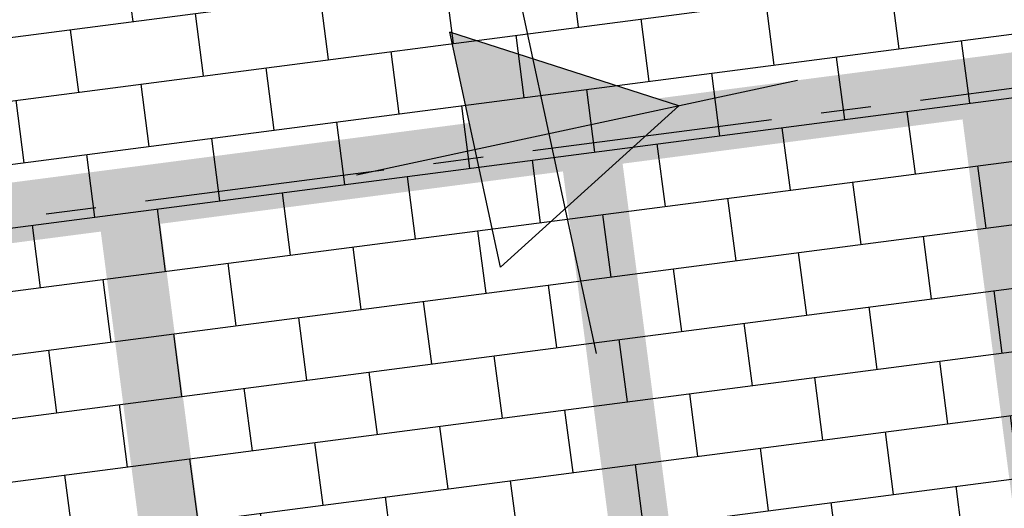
# Model space of a CAD drawing. Extents: x 117893332 to 118394757, y 454959407 to 455669244.
# Tile 54 of 256: x 118270351 to 118273625, y 455194226 to 455195851. Entities that reach past the tile are written whole.
import ezdxf

# ---------------------------------------------------------------- set-up
doc = ezdxf.new("R2010")
doc.units = 0
doc.header["$LTSCALE"] = 200
doc.linetypes.add('DASHED', pattern=[19.049999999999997, 12.7, -6.35])
doc.linetypes.add('Tauw_L_Center2', pattern=[6.4990000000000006, 4, -0.833, 0.833, -0.833])
doc.layers.get('0').update_dxf_attribs({"linetype": 'CONTINUOUS'})
for name, color, linetype in [('EL_N_A_EB00----REVISIE~-_-----', 1, 'CONTINUOUS'), ('KABELLOOP', 6, 'CONTINUOUS'), ('LEIDINGLOOP', 6, 'CONTINUOUS'), ('ZU_N_-_EL999---LP_PE-75_sdr00~H_-----', 2, 'Tauw_L_Center2'), ('ZU_N_-_MB00----SYM_SONDERING~-_001--', 1, 'CONTINUOUS'), ('ZU_N_A_HV01----_arcering verharding gv asfalt~v_-----', 253, 'CONTINUOUS'), ('ZU_N_A_HV02----_arcering verharding ov betonstraatsteen-halfsteensverband~v_-----', 253, 'CONTINUOUS'), ('ZU_N_A_HV02----_arcering verharding ov betontegels-halfsteensverband~v_-----', 253, 'CONTINUOUS'), ('ZU_N_A_HV02----molgoot ov betonstraatsteen~v_-----', 253, 'CONTINUOUS')]:
    doc.layers.add(name, color=color, linetype=linetype)
doc.layers.add('INFO', color=6, linetype='CONTINUOUS', plot=False)
doc.layers.add('ZU_N_-_DX1AMA--_maatvoering_LIN__18_^200', color=7, linetype='CONTINUOUS', lineweight=18)
doc.styles.add('TAUW-ISOCP', font='tcb_isocp.shx')
doc.dimstyles.new('tzu18-dot_^200', dxfattribs={"dimscale": 200, "dimtxt": 1.8, "dimasz": 3, "dimexe": 2, "dimexo": 0, "dimgap": 0.5, "dimtad": 1, "dimdec": 0, "dimzin": 0, "dimdsep": 46, "dimtxsty": 'TAUW-ISOCP', "dimblk": 'DOTSMALL', "dimcen": 2, "dimdle": 1.5, "dimclre": 8, "dimadec": 0, "dimazin": 0, "dimtp": 1, "dimtm": 1, "dimtfac": 1, "dimtix": 1, "dimtmove": 1, "dimatfit": 3, "dimldrblk": 'DOTSMALL', "dimfxl": 1, "dimtvp": 0.5, "dimtolj": 1, "dimtzin": 0, "dimlwd": -1, "dimlwe": 5, "dimarcsym": 0})

# ---------------------------------------------------------------- blocks, each defined once
blk = doc.blocks.new('_DotSmall')
at = {"color": 0, "linetype": 'ByBlock', "const_width": 0.5}
blk.add_lwpolyline([(-0.0625, 0, 1), (0.0625, 0, 1)], format="xyb", close=True, dxfattribs=at)
blk = doc.blocks.new('*D176')
at = {"layer": 'INFO', "color": 0, "transparency": 16777216}
blk.add_line((118294814.871229, 455196088.6645874), (118271334.3082255, 455376476.8503954), dxfattribs=at)
at = {"layer": 'INFO', "color": 8, "lineweight": 5, "transparency": 16777216}
for p, q in [((118270926.7960991, 455376121.2749867), (118271769.6853878, 455376230.9912354)), ((118283893.8771593, 455194969.6439614), (118295172.801628, 455196437.7860984))]:
    blk.add_line(p, q, dxfattribs=at)
at = {"layer": 'INFO', "color": 0, "transparency": 16777216, "xscale": 600, "yscale": 600, "zscale": 600}
for p, rotation in [((118271373.0316072, 455376179.3600599), 97.41631319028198), ((118294776.1478474, 455196386.1549228), 277.416313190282)]:
    blk.add_blockref('_DotSmall', p, dxfattribs=dict(at, rotation=rotation))
at = {"layer": 'INFO', "color": 0, "transparency": 16777216, "insert": (118293774.4660181, 455201912.2906653), "char_height": 360, "attachment_point": 5, "rotation": 97.41631319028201, "style": 'TAUW-ISOCP'}
blk.add_mtext('\\A1;181310', dxfattribs=at)
blk = doc.blocks.new('zusondg1')
for p, q in [((0, -1.056103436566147), (0, 0.819315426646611)), ((-0.5, 0.314618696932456), (0, -0.5514067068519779)), ((-0.5, 0.314618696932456), (0.5, 0.314618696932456)), ((0, -0.5514067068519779), (0.5, 0.314618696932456)), ((-0.9336846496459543, 0), (0.933684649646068, 0))]:
    blk.add_line(p, q)
for points in [[(0, -0.5514067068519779), (0, 0.314618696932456), (0.5, 0.314618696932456)], [(0, -0.5514067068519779), (0, 0.314618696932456), (0.5, 0.314618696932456), (0, -0.5514067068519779)]]:
    blk.add_solid(points)
blk = doc.blocks.new('*D190')
at = {"layer": 'ZU_N_-_DX1AMA--_maatvoering_LIN__18_^200', "color": 0, "transparency": 16777216}
blk.add_line((118297884.0672815, 455179637.2046039), (118272246.6119197, 455376595.6020989), dxfattribs=at)
at = {"layer": 'ZU_N_-_DX1AMA--_maatvoering_LIN__18_^200', "color": 8, "lineweight": 5, "transparency": 16777216}
for p, q in [((118271839.0997946, 455376240.0266904), (118272681.989082, 455376349.7429389)), ((118286050.7695177, 455178399.4322743), (118298241.9976805, 455179986.3261149))]:
    blk.add_line(p, q, dxfattribs=at)
at = {"layer": 'ZU_N_-_DX1AMA--_maatvoering_LIN__18_^200', "color": 0, "transparency": 16777216, "xscale": 600, "yscale": 600, "zscale": 600}
for p, rotation in [((118272285.3353014, 455376298.1117634), 97.41631319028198), ((118297845.3438999, 455179934.6949394), 277.416313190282)]:
    blk.add_blockref('_DotSmall', p, dxfattribs=dict(at, rotation=rotation))
at = {"layer": 'ZU_N_-_DX1AMA--_maatvoering_LIN__18_^200', "color": 0, "transparency": 16777216, "insert": (118294679.3113192, 455202087.3925235), "char_height": 360, "attachment_point": 5, "rotation": 97.41631319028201, "style": 'TAUW-ISOCP'}
blk.add_mtext('\\A1;198020', dxfattribs=at)
blk = doc.blocks.new('*D194')
at = {"layer": 'ZU_N_-_DX1AMA--_maatvoering_LIN__18_^200', "color": 8, "lineweight": 5, "transparency": 16777216}
for p, q in [((118283546.6574581, 455197660.382759), (118283402.0901661, 455198771.0133486)), ((118241154.1453988, 455192142.2827469), (118241009.5781068, 455193252.9133365))]:
    blk.add_line(p, q, dxfattribs=at)
at = {"layer": 'ZU_N_-_DX1AMA--_maatvoering_LIN__18_^200', "color": 0, "transparency": 16777216}
blk.add_line((118283751.2116771, 455198413.0829495), (118240763.7189468, 455192817.5361742), dxfattribs=at)
at = {"layer": 'ZU_N_-_DX1AMA--_maatvoering_LIN__18_^200', "color": 0, "transparency": 16777216, "xscale": 600, "yscale": 600, "zscale": 600}
for p, rotation in [((118283453.7213416, 455198374.3595679), 7.416313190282), ((118241061.2092823, 455192856.2595558), 187.416313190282)]:
    blk.add_blockref('_DotSmall', p, dxfattribs=dict(at, rotation=rotation))
at = {"layer": 'ZU_N_-_DX1AMA--_maatvoering_LIN__18_^200', "color": 0, "transparency": 16777216, "insert": (118253002.3845489, 455194128.2069523), "char_height": 360, "attachment_point": 5, "rotation": 187.416313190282, "style": 'TAUW-ISOCP'}
blk.add_mtext('\\A1;42750', dxfattribs=at)
blk = doc.blocks.new('A$C051E189E')
at = {"layer": 'LEIDINGLOOP', "linetype": 'DASHED', "const_width": 200}
for points in [[(1377.838299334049, -55943.81955587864), (1377.846319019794, -76692.86271041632), (-2095.560815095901, -76692.86405277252)], [(1377.844903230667, -73029.90354692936), (-1700.561113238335, -73029.90450960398)], [(1377.84602022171, -74579.9033190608), (-1700.561113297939, -74579.90450960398)], [(1377.84602022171, -75919.9033190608), (-1700.561113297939, -75919.90450960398)]]:
    blk.add_lwpolyline(points, dxfattribs=at)
blk = doc.blocks.new('A$C6DFC50BF')
at = {"layer": 'KABELLOOP', "linetype": 'DASHED', "const_width": 200}
for points in [[(1377.838299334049, -55943.81955587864), (1377.846319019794, -76692.86271041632), (-2095.560815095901, -76692.86405277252)], [(1377.844903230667, -73029.90354692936), (-1700.561113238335, -73029.90450960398)], [(1377.84602022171, -74579.9033190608), (-1700.561113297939, -74579.90450960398)], [(1377.84602022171, -75919.9033190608), (-1700.561113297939, -75919.90450960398)]]:
    blk.add_lwpolyline(points, dxfattribs=at)

msp = doc.modelspace()

# ---------------------------------------------------------------- hatches: boundary and pattern name
at = {"layer": 'ZU_N_A_HV01----_arcering verharding gv asfalt~v_-----'}
h = msp.add_hatch(dxfattribs=at)
h.set_pattern_fill('ASFALT', color=256, scale=3000)
h.set_pattern_definition([(157.416313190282, (118248804.6750337, 455213277.5848131), (-144.0121693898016, -346.2448484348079), []), (217.416313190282, (118248804.6750337, 455213277.5848131), (227.8507499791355, -297.8406213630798), [])])
h.paths.add_polyline_path([(118253562.4644317, 455173882.7550641, -0.413670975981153), (118245855.7562277, 455163886.7559816), (118232779.448046, 455162183.4266028, -0.2396013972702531), (118226539.3488066, 455164396.4313046), (118222931.5859316, 455163926.7441258), (118222383.7487684, 455168135.4742161), (118218106.8741981, 455167574.5760993), (118214434.7360406, 455164219.5352659), (118215506.4412013, 455155986.2169401), (118286398.3345948, 455165213.991818), (118285827.6629735, 455169598.1464381), (118269443.6465182, 455167465.4905022, -0.4142135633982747), (118257765.8233637, 455176453.3294046), (118256227.8597453, 455188268.6539, -0.4142135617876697), (118265215.698611, 455199946.4769887), (118292266.1138908, 455203467.5444995), (118291600.0729585, 455208584.3784367), (118288512.0832502, 455208182.4244898, -0.4142135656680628), (118286360.315439, 455209838.5329916), (118282082.5253519, 455242702.4295251), (118277103.5895731, 455242054.3371087, -0.4142135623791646), (118269661.0073064, 455247782.5220213), (118267518.7053234, 455264240.6439259), (118262945.7468947, 455263645.3963049), (118267639.6027709, 455227475.8892438), (118267223.0791646, 455227421.9624292), (118267223.0953798, 455227421.8374796), (118252708.3945412, 455225558.9908816), (118252749.7655286, 455225241.1604559), (118251437.4330616, 455225070.8540304), (118250715.0444016, 455230620.5667782), (118243327.2569473, 455287376.853917), (118243629.7457429, 455287416.2279319), (118243124.354806, 455290872.4482069), (118240928.7488096, 455307740.0890951, -0.4142135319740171), (118245603.8051835, 455313814.3496923), (118274546.4505115, 455317581.7228291), (118274030.151141, 455321548.2621741), (118245583.3097502, 455317845.426291, -0.4142135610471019), (118239509.0486006, 455322520.4825709), (118233549.7710685, 455368302.3163094, 0.4142135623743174), (118222813.3463366, 455376565.6076621), (118207809.9167748, 455374612.6583502, 0.4142135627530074), (118199546.6254238, 455363876.233606), (118205505.9032047, 455318094.3984217, -0.4142123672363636), (118200830.8688669, 455312020.1400964), (118163460.5556403, 455307155.6086541), (118165370.8677974, 455292480.2047596), (118168069.5899988, 455292831.4889433), (118168020.6380423, 455293207.5597649, -0.4142128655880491), (118177008.4523232, 455304885.379675), (118193278.4294503, 455307003.2308075, -0.1343417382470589), (118196112.2678289, 455306610.6909133), (118204322.7715568, 455303093.5020068), (118205538.0756343, 455305921.5248985, -0.2648123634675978), (118209818.1357149, 455309156.2414026), (118230144.221444, 455311802.0275834, -0.4142136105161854), (118236218.4835087, 455307126.9714311), (118240860.0830218, 455271468.1296604, -0.4142135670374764), (118236185.026669, 455265393.868468), (118214172.9505057, 455262528.6259582), (118214897.7231318, 455256960.5985169, -0.4142135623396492), (118212810.3363711, 455254248.4745319), (118211683.2549989, 455254101.7658931), (118212034.0112402, 455251407.0995864), (118215577.2140856, 455248630.0588531), (118219142.1158661, 455249094.050086), (118218436.6095952, 455254511.7740204, -0.4142294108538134), (118220523.9794215, 455257224.0278775), (118236969.7760967, 455259364.7257031, -0.4142130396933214), (118243044.0360546, 455254689.6790598), (118246252.6892428, 455230039.716037)])
h.paths.add_polyline_path([(118261528.7105488, 455214269.2460867, -0.4142135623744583), (118263616.0973097, 455216981.3700716), (118275257.8857749, 455218496.745074, -0.414213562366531), (118277970.0097599, 455216409.3583131), (118278976.6705481, 455208675.7399464, -0.4142135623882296), (118276889.283787, 455205963.6159614), (118274097.8328038, 455205600.2615634, -0.4142135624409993), (118272506.4212083, 455206825.0918127), (118272485.2704835, 455206987.5811397), (118269242.6258282, 455206565.4962798), (118269263.7765531, 455206403.0069523, -0.4142135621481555), (118268038.9463059, 455204811.595358), (118265247.4953238, 455204448.240958, -0.4142135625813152), (118262535.371337, 455206535.6277188)], flags=16)
h.paths.add_polyline_path([(118241537.8751546, 455300913.520497), (118240100.0229776, 455300726.2209592), (118239912.72344, 455302164.0731364), (118241350.575617, 455302351.3726742)], flags=16)
h.paths.add_polyline_path([(118240440.7304615, 455309039.881115), (118239002.8782845, 455308852.5815772), (118238815.5787469, 455310290.4337544), (118240253.430924, 455310477.7332923)], flags=16)
h.paths.add_polyline_path([(118229627.9109464, 455315768.5622057), (118215546.7017315, 455313935.6554853, -0.4142135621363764), (118209472.4405793, 455318610.7117853), (118204138.0194814, 455359592.1202821, -0.4142394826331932), (118213125.739277, 455371270.8578054), (118217290.6037433, 455371812.9851407, -0.4142135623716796), (118228968.4268994, 455362825.1463385), (118234302.9672465, 455321842.823391, -0.4142135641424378)], flags=16)
h.paths.add_polyline_path([(118229573.6982125, 455316185.0486755), (118215492.4889975, 455314352.1419551, -0.4142135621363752), (118209888.927049, 455318664.9245196), (118204554.5035642, 455359646.3513534, -0.4142400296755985), (118213179.9520113, 455370854.3713357), (118217344.8164798, 455371396.4986713, -0.4142135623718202), (118228551.94043, 455362770.933602), (118233886.4807771, 455321788.6106545, -0.4142135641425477)], flags=0)
h.paths.add_polyline_path([(118232786.1213894, 455366810.1098367), (118231546.5936505, 455366648.6447184), (118231359.294113, 455368086.4968955), (118232598.8218518, 455368247.9620139)], flags=0)
at = {"layer": 'ZU_N_A_HV02----_arcering verharding ov betonstraatsteen-halfsteensverband~v_-----'}
h = msp.add_hatch(dxfattribs=at)
h.set_pattern_fill('BRICK', color=256, scale=33, angle=90)
h.set_pattern_definition([(187.416313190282, (118248804.6750337, 455213277.5848131), (27.04828208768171, -207.796999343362), []), (277.416313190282, (118248804.6750337, 455213277.5848131), (415.593998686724, 54.09656417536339), [209.55, -209.55]), (277.416313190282, (118248596.8780344, 455213250.536531), (415.593998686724, 54.09656417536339), [-209.55, 209.55])])
h.paths.add_polyline_path([(118266640.2985815, 455199557.1040988), (118266959.2682234, 455197106.6366624), (118265293.3223426, 455196889.7857249), (118265806.4071498, 455192948.0387774), (118271766.6693585, 455193723.86737), (118271949.9600316, 455192315.7464492), (118272425.7964167, 455192377.6845754), (118272363.0351827, 455192859.8444422, -0.3253126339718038), (118273128.0635713, 455192469.0964831), (118273210.9809396, 455192479.8895762, -0.3253126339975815), (118273850.4868602, 455193053.4613506), (118273913.2480942, 455192571.3014838), (118274991.9468505, 455192711.7123095), (118274991.3014609, 455192716.6704811), (118274853.1458659, 455193792.8403757), (118274853.1458637, 455193792.8403925), (118276102.6052728, 455193955.4785955), (118275984.7314754, 455194861.0378218, -0.4131892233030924), (118277127.1553307, 455194088.8410553), (118278938.6798045, 455194324.6415006), (118278894.4009743, 455194664.8112758, -0.245466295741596), (118279589.8349578, 455194409.4003196), (118282919.1004934, 455194842.7603471), (118282916.0026229, 455194866.5595741), (118282965.5843454, 455194873.0134711), (118283896.8520558, 455194970.0311942), (118283896.8520627, 455194970.031195), (118285086.8134053, 455195124.9247215), (118284212.1632363, 455201844.3784752)])
at = {"layer": 'ZU_N_A_HV02----_arcering verharding ov betontegels-halfsteensverband~v_-----'}
h = msp.add_hatch(dxfattribs=at)
h.set_pattern_fill('TEGELS', color=256, scale=1200)
h.set_pattern_definition([(97.41631319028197, (118248804.6750337, 455213277.5848131), (-297.4903354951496, -38.7233816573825), []), (187.416313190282, (118248804.6750337, 455213277.5848131), (38.72338165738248, -297.4903354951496), [300, -300]), (187.416313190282, (118248785.3133429, 455213426.3299809), (38.72338165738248, -297.4903354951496), [-300, 300])])
h.paths.add_polyline_path([(118283896.8520627, 455194970.0311947), (118284023.3484428, 455193998.2294325), (118284152.4263816, 455193006.594981), (118284169.3384059, 455192876.6692509), (118284222.1284686, 455192471.1123771), (118284337.0078342, 455191588.5577151), (118284353.9198585, 455191458.6319851), (118284392.5113479, 455191162.1549008), (118284507.3907135, 455190279.600239), (118284524.3027377, 455190149.674509), (118284562.8942272, 455189853.1974246), (118284677.7735928, 455188970.6427624), (118284694.6856171, 455188840.7170326), (118284733.2771065, 455188544.2399485), (118284848.1564721, 455187661.6852861), (118284865.0684964, 455187531.7595564), (118286053.744421, 455178399.819508), (118284645.6234997, 455178216.5288349), (118284636.2681181, 455178288.4010602), (118283753.7134561, 455178173.5216947), (118283763.0688377, 455178101.6494693), (118283336.6660235, 455178046.1459556), (118283327.3106419, 455178118.0181804), (118282444.7559797, 455178003.1388149), (118282454.1113613, 455177931.2665896), (118282324.1856313, 455177914.3545659), (118282027.7085473, 455177875.7630763), (118282018.3531657, 455177947.6353012), (118281135.7985036, 455177832.7559354), (118281002.3203587, 455177843.1351318), (118279724.1251701, 455177676.7564828), (118279737.032964, 455177577.5930375), (118279756.8656529, 455177580.1745964), (118279760.0980863, 455177555.38445), (118279703.100378, 455177547.9652364), (118279621.2637776, 455177537.3128236), (118279518.8733846, 455177549.1958911), (118278051.2543962, 455177358.1605415), (118278221.6372755, 455176049.2030652), (118276785.7505895, 455175862.2982098), (118276801.2399421, 455175743.3020757), (118276759.5912952, 455175737.8808022), (118276763.1437075, 455175710.5895824), (118275553.3496765, 455175553.1144969), (118275562.7050581, 455175481.2422716), (118275136.3022438, 455175425.738758), (118275126.9468622, 455175497.6109834), (118273917.1528312, 455175340.1358979), (118273926.5082129, 455175268.2636725), (118273123.5431344, 455175163.7442328), (118272993.6174045, 455175146.8322085), (118272736.5468709, 455175113.3701459), (118272726.4254297, 455175174.3527951, 0.393836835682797), (118272718.047672, 455175180.3454584), (118272650.6270896, 455175175.2762239), (118272645.503342, 455175214.6391439), (118271916.0774792, 455175119.6920722), (118271921.2012267, 455175080.3291526), (118271853.9221742, 455175067.8199375, 0.3826987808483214), (118271848.2149258, 455175059.5056624), (118271853.9922087, 455174998.4907797), (118271724.0664788, 455174981.5787559), (118271427.5893947, 455174942.9872666), (118271417.4679535, 455175003.9699159, 0.393836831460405), (118271409.0901958, 455175009.9625791), (118271341.6696135, 455175004.8933446), (118271336.5458659, 455175044.2562646), (118270607.1200031, 455174949.3091929), (118270612.2437505, 455174909.9462734), (118270544.9646969, 455174897.437058, 0.3826986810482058), (118270539.2574495, 455174889.1227849), (118270545.0347325, 455174828.1079004), (118270415.1090026, 455174811.1958767), (118269682.3127598, 455174715.8100941), (118269554.5256003, 455175697.5282013), (118267174.3133911, 455175387.7034613), (118268171.9387254, 455167723.4994923), (118271196.4238029, 455168117.1872061), (118270481.4791548, 455173609.7117258), (118287597.379316, 455175837.6346365), (118285086.8134053, 455195124.9247216)])
at = {"layer": 'ZU_N_A_HV02----molgoot ov betonstraatsteen~v_-----'}
h = msp.add_hatch(dxfattribs=at)
h.set_pattern_fill('BRICK', color=256, scale=33.07086, angle=-1.272221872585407e-14)
h.set_pattern_definition([(97.41631319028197, (118248804.6750337, 455213277.5848131), (-208.2431961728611, -27.10636212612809), []), (187.416313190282, (118248804.6750337, 455213277.5848131), (54.21272425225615, -416.4863923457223), [209.999961, -209.999961]), (187.416313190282, (118248777.5686716, 455213485.8280093), (54.21272425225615, -416.4863923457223), [-209.999961, 209.999961])])
h.paths.add_polyline_path([(118236130.8139392, 455265810.3549383), (118213702.2513011, 455262890.899698), (118213756.4640354, 455262474.4132282), (118214481.2366621, 455256906.3857827, -0.4142135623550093), (118212756.1236366, 455254664.9610016), (118211212.5557949, 455254464.0396285), (118211639.701332, 455251182.5165892), (118215456.7662472, 455248190.8321688), (118219612.8361661, 455248731.8037606), (118218853.0924128, 455254566.0083225, -0.4142295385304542), (118220578.1913303, 455256807.5413003), (118237024.0330728, 455258948.2449923, -0.4142135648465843), (118242627.5950311, 455254635.4624813), (118245836.2027732, 455229985.5033018), (118253115.1089609, 455174065.6917914, -0.4217249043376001), (118245799.5223966, 455164302.9789468), (118232725.1971481, 455162599.9081029, -0.2477245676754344), (118226700.8242866, 455164840.9923619), (118223293.5470863, 455164399.8447171), (118222745.9989425, 455168606.3544288), (118217921.2696704, 455167973.9016491), (118213990.0282083, 455164382.1316596), (118215144.1674659, 455155515.5177361), (118286452.5473291, 455164797.5053483), (118286398.3345948, 455165213.991818), (118215506.4412013, 455155986.2169401), (118214434.7360406, 455164219.5352659), (118218106.8741981, 455167574.5760993), (118222383.7487684, 455168135.4742161), (118222931.5859316, 455163926.7441258), (118226539.3488066, 455164396.4313046, 0.2396013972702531), (118232779.448046, 455162183.4266028), (118245855.7562277, 455163886.7559816, 0.4136709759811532), (118253562.4644317, 455173882.7550641), (118246252.6892428, 455230039.716037), (118243044.0360546, 455254689.6790598, 0.4142130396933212), (118236969.7760967, 455259364.7257031), (118220523.9794215, 455257224.0278775, 0.414229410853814), (118218436.6095952, 455254511.7740204), (118219142.1158661, 455249094.050086), (118215577.2140856, 455248630.0588531), (118212034.0112402, 455251407.0995864), (118211683.2549989, 455254101.7658931), (118212810.3363711, 455254248.4745319, 0.4142135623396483), (118214897.7231318, 455256960.5985169), (118214172.9505057, 455262528.6259582), (118236185.026669, 455265393.868468, 0.4142135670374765), (118240860.0830218, 455271468.1296604), (118236218.4835087, 455307126.9714311, 0.4142136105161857), (118230144.221444, 455311802.0275834), (118209818.1357149, 455309156.2414026, 0.2648123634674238), (118205538.0756343, 455305921.5248985), (118204322.7715568, 455303093.5020068), (118196112.2678289, 455306610.6909133, 0.1343417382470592), (118193278.4294503, 455307003.2308075), (118177008.4523232, 455304885.379675, 0.4142128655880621), (118168020.6380423, 455293207.5597649), (118168069.5899988, 455292831.4889433), (118168486.0764684, 455292885.7016779), (118168437.1245119, 455293261.7724997, -0.4142128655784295), (118177062.6660484, 455304468.8933343), (118193332.6431336, 455306586.7444612, -0.1343417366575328), (118195946.8851516, 455306224.6227999), (118199133.4112065, 455304859.5891468), (118204543.5389405, 455302542.0162089), (118205924.3779531, 455305755.5830221, -0.2648230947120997), (118209872.8562951, 455308739.8174797), (118222172.9640686, 455310340.868138), (118230198.421261, 455311385.5394321, -0.4142143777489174), (118235801.9970393, 455307072.7586945), (118240443.5965525, 455271413.9169239, -0.4142135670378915)])
h = msp.add_hatch(dxfattribs=at)
h.set_pattern_fill('BRICK', color=256, scale=33.07086)
h.set_pattern_definition([(97.41631319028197, (118248804.6750337, 455213277.5848131), (-208.2431961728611, -27.10636212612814), []), (187.416313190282, (118248804.6750337, 455213277.5848131), (54.21272425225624, -416.4863923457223), [209.999961, -209.999961]), (187.416313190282, (118248777.5686716, 455213485.8280093), (54.21272425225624, -416.4863923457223), [-209.999961, 209.999961])])
h.paths.add_polyline_path([(118274235.6642532, 455201120.5775577), (118274276.9691945, 455200803.2545261), (118273979.4788588, 455200764.5311442), (118273938.1739175, 455201081.854176), (118265215.698611, 455199946.4769887, 0.002879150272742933), (118265096.7916708, 455199930.302415), (118265138.007419, 455199613.6646045), (118264840.5170834, 455199574.9412227), (118264800.3051654, 455199883.8671613, 0.4024533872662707), (118256227.8597453, 455188268.6539), (118257765.8233637, 455176453.3294047, 0.414213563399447), (118269443.6465182, 455167465.4905022), (118279042.6679922, 455168714.964963), (118279002.1352845, 455169026.3553495), (118279299.6256202, 455169065.0787311), (118279340.1583277, 455168753.6883451), (118285827.6629735, 455169598.1464382), (118285773.4502392, 455170014.6329079), (118285674.2867969, 455170001.7251143), (118285674.4025296, 455170000.8360046), (118282798.6626198, 455169626.5099819), (118279922.92271, 455169252.1839592), (118277047.1828002, 455168877.8579365), (118274171.4428905, 455168503.5319141), (118271295.7029807, 455168129.2058911), (118271196.5335149, 455168116.3443498), (118271196.5395354, 455168116.2980973), (118270085.6554721, 455167971.6978112), (118269389.4337666, 455167881.976994, -0.03330477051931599), (118268061.3467104, 455167798.3911037), (118267961.3467077, 455167798.3911037), (118267961.3467077, 455167799.2642246, -0.3728751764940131), (118258182.3098599, 455176507.5421212), (118256644.3462178, 455188322.8666134, -0.414213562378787), (118265269.9113453, 455199529.990519), (118292320.3266251, 455203051.0580299), (118292266.1138908, 455203467.5444996), (118288222.5645223, 455202941.2083911), (118288263.8694637, 455202623.8853595), (118287966.3791281, 455202585.1619776), (118287925.0741867, 455202902.4850094)])

# ---------------------------------------------------------------- linework, layer by layer
at = {"layer": 'ZU_N_-_EL999---LP_PE-75_sdr00~H_-----', "flags": 128}
msp.add_lwpolyline([(118232365.7722884, 455333766.9399171), (118248356.5509274, 455211258.4739783), (118250779.2304582, 455192646.3663691), (118258203.8661011, 455193612.8078476), (118279537.1463445, 455196389.6938648), (118279793.7671619, 455194418.2179819)], dxfattribs=at)

# ---------------------------------------------------------------- block references
at = {"layer": 'EL_N_A_EB00----REVISIE~-_-----', "rotation": 97.41631319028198}
for name in ['A$C6DFC50BF', 'A$C051E189E']:
    msp.add_blockref(name, (118198465.6587423, 455184465.46283), dxfattribs=at)
at = {"layer": 'ZU_N_-_MB00----SYM_SONDERING~-_001--', "xscale": 799.999999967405, "yscale": 800.0000000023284, "zscale": 800, "rotation": 102.1517534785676}
msp.add_blockref('zusondg1', (118272111.7785343, 455195471.3737751), dxfattribs=at)

# ---------------------------------------------------------------- dimensions: what is measured, and where the dimension line sits
at = {"layer": 'INFO'}
dim = msp.add_linear_dim(base=(118271373.0316072, 455376179.3600599), p1=(118283893.8771594, 455194969.6439614), p2=(118270926.7960991, 455376121.2749867), angle=97.41631349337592, dimstyle='tzu18-dot_^200', dxfattribs=at)
dim.commit()
dim.dimension.update_dxf_attribs({"geometry": '*D176', "text_midpoint": (118294052.1236646, 455201948.4324883), "dimtype": 160})
at = {"layer": 'ZU_N_-_DX1AMA--_maatvoering_LIN__18_^200'}
for base, p1, p2, angle, picture, middle in [((118272285.3353014, 455376298.1117634), (118286050.7695177, 455178399.4322743), (118271839.0997946, 455376240.0266904), 97.41631349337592, '*D190', (118294957.0903791, 455202123.5501505)), ((118241061.2092824, 455192856.2595558), (118283546.6574582, 455197660.382759), (118241154.1453988, 455192142.2827469), 187.4163115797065, '*D194', (118252966.2381524, 455194405.8997355))]:
    dim = msp.add_linear_dim(base=base, p1=p1, p2=p2, angle=angle, dimstyle='tzu18-dot_^200', dxfattribs=at)
    dim.commit()
    dim.dimension.update_dxf_attribs({"geometry": picture, "text_midpoint": middle, "dimtype": 160})

doc.saveas('drawing.dxf')
